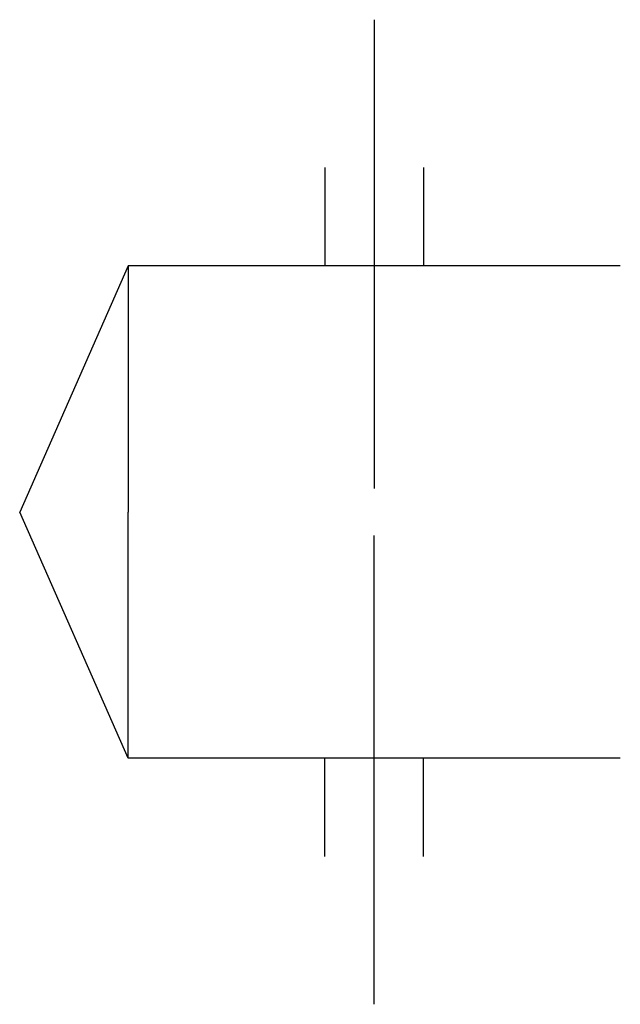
# Model space of a CAD drawing. Header units: millimetres. Extents: x -61 to 0, y -50 to 50.
import ezdxf

# ---------------------------------------------------------------- set-up
doc = ezdxf.new("R2010")
doc.units = ezdxf.units.MM
doc.header["$LTSCALE"] = 1.5
doc.linetypes.add('CENTER', pattern=[50.8, 31.75, -6.35, 6.35, -6.35])
doc.layers.get('0').update_dxf_attribs({"linetype": 'CONTINUOUS'})
doc.layers.add('CENTER', color=9, linetype='CENTER')

msp = doc.modelspace()

# ---------------------------------------------------------------- linework, layer by layer
for p, q in [((-30, 35), (-30, 25)), ((-20, 35), (-20, 25)), ((-50, 25), (-61, 0)), ((0, 25), (-50, 25)), ((-50, 25), (-50, 0)), ((-50, -25), (-61, 0)), ((-50, -25), (-50, 0)), ((0, -25), (-50, -25)), ((-30, -35), (-30, -25)), ((-20, -35), (-20, -25))]:
    msp.add_line(p, q)
at = {"layer": 'CENTER'}
for p in [(-25, 50), (-25, -50)]:
    msp.add_line(p, (-25, 0), dxfattribs=at)

doc.saveas('drawing.dxf')
